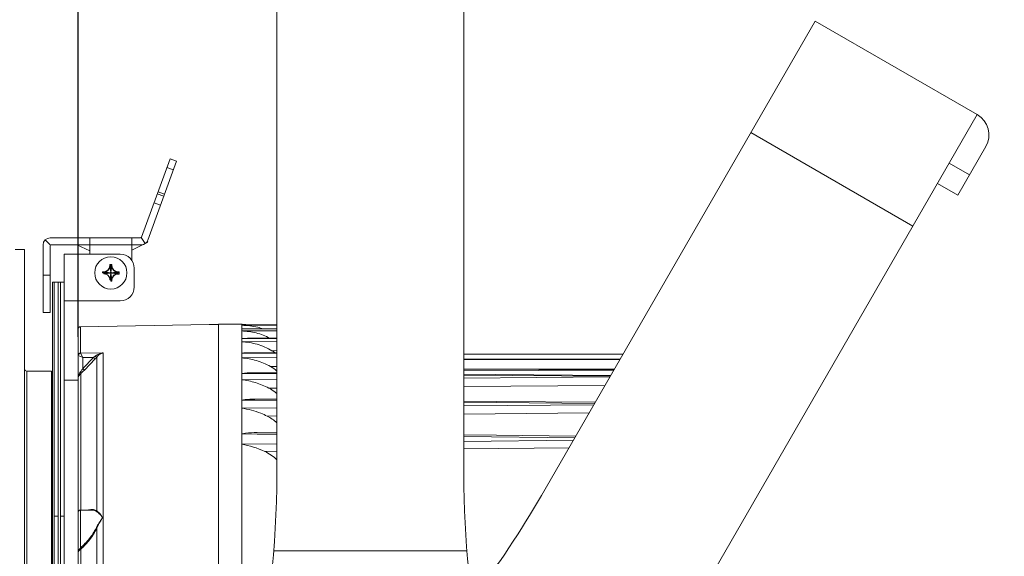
# Model space of a CAD drawing. Header units: millimetres. Extents: x 29170 to 33192, y 579 to 3108.
# Tile 30 of 256: x 29983 to 30193, y 1423 to 1538. Entities that reach past the tile are written whole.
import ezdxf

# ---------------------------------------------------------------- set-up
doc = ezdxf.new("R2010")
doc.units = ezdxf.units.MM
doc.layers.add('细实线', color=7, linetype='Continuous', lineweight=13)
doc.dimstyles.new('ISO-25', dxfattribs={"dimtxt": 15, "dimasz": 14, "dimexe": 3.5, "dimexo": 0, "dimgap": 3.5, "dimtad": 1, "dimtxsty": 'Standard', "dimcen": 2.5, "dimadec": 0, "dimazin": 0, "dimtfac": 1, "dimtmove": 0, "dimatfit": 3, "dimfxl": 1, "dimarcsym": 0})

# ---------------------------------------------------------------- blocks, each defined once
blk = doc.blocks.new('*D49')
at = {"layer": 'Defpoints', "color": 0, "transparency": 16777216}
for p in [(30077.71, 1565.81), (30025.21, 1192.81), (30232.63, 1192.81)]:
    blk.add_point(p, dxfattribs=at)
at = {"layer": '细实线', "color": 0, "lineweight": -2, "transparency": 16777216}
for p, q in [((30077.71, 1565.81), (30236.13, 1565.81)), ((30232.63, 1551.81), (30232.63, 1206.81)), ((30025.21, 1192.81), (30236.13, 1192.81))]:
    blk.add_line(p, q, dxfattribs=at)
at = {"layer": '细实线', "color": 0, "transparency": 16777216}
for points in [[(30230.3, 1551.81), (30234.97, 1551.81), (30232.63, 1565.81)], [(30230.3, 1206.81), (30234.97, 1206.81), (30232.63, 1192.81)]]:
    blk.add_solid(points, dxfattribs=at)
at = {"layer": '细实线', "color": 0, "transparency": 16777216, "insert": (30221.63, 1379.31), "char_height": 15, "attachment_point": 5, "rotation": 90}
blk.add_mtext('373mm', dxfattribs=at)
blk = doc.blocks.new('*D51')
at = {"layer": 'Defpoints', "color": 0, "transparency": 16777216}
for p in [(30032.71, 1640.64), (30032.71, 1558.96), (29995.21, 1470.16)]:
    blk.add_point(p, dxfattribs=at)
at = {"layer": '细实线', "color": 0, "lineweight": -2, "transparency": 16777216}
for p, q in [((29995.21, 1470.16), (29995.21, 1644.14)), ((30032.71, 1558.96), (30032.71, 1644.14)), ((30009.21, 1640.64), (30018.71, 1640.64)), ((30032.71, 1640.64), (30131.21, 1640.64))]:
    blk.add_line(p, q, dxfattribs=at)
at = {"layer": '细实线', "color": 0, "transparency": 16777216}
for points in [[(30009.21, 1642.98), (30009.21, 1638.31), (29995.21, 1640.64)], [(30018.71, 1642.98), (30018.71, 1638.31), (30032.71, 1640.64)]]:
    blk.add_solid(points, dxfattribs=at)
at = {"layer": '细实线', "color": 0, "transparency": 16777216, "insert": (30088.96, 1652.89), "char_height": 15, "attachment_point": 5}
blk.add_mtext('37,5mm', dxfattribs=at)

msp = doc.modelspace()

# ---------------------------------------------------------------- linework, layer by layer
at = {"layer": '细实线'}
for p, q in [((30037.714, 1440.632), (30037.714, 1565.813)), ((30077.714, 1440.632), (30077.714, 1565.813)), ((30094.303, 1436.187), (30152.893, 1537.668)), ((30152.893, 1537.668), (30187.534, 1517.668)), ((30128.944, 1416.187), (30187.534, 1517.668)), ((30139.129, 1513.828), (30173.77, 1493.828)), ((30189.364, 1510.838), (30183.364, 1500.446)), ((30008.762, 1491.444), (30014.87, 1508.227)), ((30016.28, 1507.714), (30014.87, 1508.227)), ((30016.28, 1507.714), (30010.123, 1490.8)), ((30015.596, 1505.835), (30014.186, 1506.348)), ((30185.864, 1504.776), (30181.534, 1507.276)), ((30183.364, 1500.446), (30179.034, 1502.946)), ((30013.543, 1500.197), (30012.134, 1500.71)), ((30012.305, 1501.18), (30013.714, 1500.666)), ((30012.859, 1498.317), (30011.45, 1498.83)), ((30008.574, 1491.313), (29989.214, 1491.313)), ((29994.677, 1491.313), (29994.689, 1491.337)), ((29994.742, 1491.313), (29994.689, 1491.337)), ((29997.714, 1491.313), (29997.714, 1489.813)), ((30006.714, 1491.313), (30006.714, 1489.813)), ((30008.688, 1491.349), (30009.574, 1490.084)), ((29987.714, 1475.313), (29987.714, 1489.813)), ((29988.153, 1490.873), (29989.272, 1489.754)), ((29989.214, 1489.613), (29989.214, 1475.313)), ((29997.714, 1489.813), (29989.414, 1489.813)), ((29997.714, 1488.515), (29994.931, 1489.813)), ((29997.714, 1489.813), (29997.714, 1487.813)), ((30006.714, 1489.813), (29997.714, 1489.813)), ((30006.714, 1488.685), (30009.104, 1489.873)), ((30006.714, 1486.469), (30006.714, 1489.813)), ((30008.714, 1489.813), (30006.714, 1489.813)), ((30009.623, 1490.131), (30010.118, 1490.377)), ((30010.01, 1490.594), (30010.118, 1490.377)), ((29981.714, 1488.813), (29983.714, 1488.813)), ((29983.714, 1176.813), (29983.714, 1488.813)), ((29992.214, 1487.813), (29992.214, 1481.813)), ((30004.214, 1487.813), (29992.214, 1487.813)), ((29995.214, 1487.813), (29995.214, 1477.813)), ((30001.969, 1485.596), (30001.969, 1485.318)), ((30001.999, 1485.132), (30002.189, 1483.963)), ((30002.008, 1485.312), (30002.189, 1483.991)), ((30002.214, 1482.013), (30002.214, 1485.613)), ((30002.214, 1483.993), (30002.214, 1485.326)), ((30002.419, 1485.312), (30002.238, 1483.991)), ((30002.428, 1485.132), (30002.238, 1483.963)), ((30002.458, 1485.596), (30002.458, 1485.318)), ((29989.214, 1483.313), (29987.714, 1483.313)), ((30000.414, 1483.813), (30004.014, 1483.813)), ((30000.709, 1484.058), (30000.43, 1484.058)), ((30002.034, 1483.813), (30000.701, 1483.813)), ((30000.715, 1484.019), (30002.035, 1483.837)), ((30000.715, 1483.607), (30002.035, 1483.788)), ((30000.895, 1484.027), (30002.063, 1483.837)), ((30000.895, 1483.598), (30002.063, 1483.788)), ((30001.999, 1482.494), (30002.189, 1483.662)), ((30002.008, 1482.314), (30002.189, 1483.634)), ((30002.063, 1483.837), (30002.035, 1483.837)), ((30002.035, 1483.837), (30002.063, 1483.837)), ((30002.063, 1483.788), (30002.035, 1483.788)), ((30002.189, 1483.991), (30002.189, 1483.963)), ((30002.189, 1483.991), (30002.189, 1483.963)), ((30002.189, 1483.634), (30002.189, 1483.662)), ((30002.214, 1482.3), (30002.214, 1483.633)), ((30002.238, 1483.991), (30002.238, 1483.963)), ((30002.238, 1483.991), (30002.238, 1483.963)), ((30002.238, 1483.634), (30002.238, 1483.662)), ((30002.238, 1483.634), (30002.238, 1483.662)), ((30002.428, 1482.494), (30002.238, 1483.662)), ((30002.419, 1482.314), (30002.238, 1483.634)), ((30003.532, 1484.027), (30002.364, 1483.837)), ((30002.364, 1483.837), (30002.392, 1483.837)), ((30002.364, 1483.837), (30002.392, 1483.837)), ((30002.392, 1483.788), (30002.364, 1483.788)), ((30002.364, 1483.788), (30002.392, 1483.788)), ((30003.532, 1483.598), (30002.364, 1483.788)), ((30003.712, 1484.019), (30002.392, 1483.837)), ((30003.712, 1483.607), (30002.392, 1483.788)), ((30002.394, 1483.813), (30003.727, 1483.813)), ((30003.718, 1484.058), (30003.997, 1484.058)), ((30003.718, 1483.568), (30003.997, 1483.568)), ((30007.214, 1480.813), (30007.214, 1484.813)), ((29989.714, 1357.813), (29989.714, 1481.813)), ((29989.714, 1481.813), (29990.114, 1481.813)), ((29990.114, 1357.813), (29990.114, 1481.813)), ((29990.114, 1481.813), (29990.914, 1481.813)), ((29990.914, 1357.813), (29990.914, 1481.813)), ((29990.914, 1481.813), (29991.414, 1481.813)), ((29991.414, 1357.813), (29991.414, 1481.813)), ((29992.214, 1481.813), (29991.414, 1481.813)), ((29992.214, 1358.663), (29992.214, 1481.813)), ((30002.458, 1482.029), (30002.458, 1482.308)), ((29992.214, 1477.813), (30004.214, 1477.813)), ((29995.214, 1182.813), (29995.214, 1477.813)), ((29989.214, 1475.313), (29987.714, 1475.313)), ((29995.705, 1472.298), (30023.214, 1472.778)), ((29995.705, 1466.694), (29995.705, 1472.298)), ((30025.214, 1472.798), (30023.214, 1472.764)), ((30023.214, 1472.778), (30023.214, 1472.764)), ((30025.214, 1472.813), (30030.214, 1472.813)), ((30025.214, 1371.277), (30025.214, 1472.812)), ((30025.214, 1472.798), (30025.214, 1371.277)), ((30030.214, 1386.403), (30030.214, 1472.813)), ((30030.214, 1472.741), (30030.411, 1472.742)), ((30030.214, 1472.741), (30030.411, 1472.741)), ((30037.714, 1472.609), (30030.214, 1472.602)), ((30037.714, 1472.737), (30030.411, 1472.742)), ((30030.411, 1472.741), (30037.714, 1472.736)), ((30030.214, 1471.817), (30030.937, 1471.83)), ((30030.214, 1471.817), (30030.937, 1471.816)), ((30037.714, 1471.417), (30030.214, 1471.398)), ((30037.714, 1471.816), (30030.937, 1471.83)), ((30030.937, 1471.816), (30037.714, 1471.801)), ((30030.214, 1469.81), (30031.455, 1469.848)), ((30030.214, 1469.81), (30031.455, 1469.805)), ((30037.714, 1469.131), (30030.214, 1469.1)), ((30037.714, 1469.825), (30031.455, 1469.848)), ((30031.455, 1469.805), (30037.714, 1469.782)), ((29995.254, 1466.173), (29995.546, 1466.03)), ((29995.546, 1466.03), (29996.214, 1465.702)), ((30000.577, 1466.741), (29995.725, 1466.653)), ((29996.214, 1465.702), (29995.725, 1466.653)), ((30000.577, 1466.741), (30000.577, 1372.094)), ((30030.214, 1466.67), (30031.968, 1466.66)), ((30031.968, 1466.66), (30037.714, 1466.629)), ((30037.714, 1466.718), (30031.969, 1466.748)), ((30037.714, 1467.184), (30036.655, 1467.179)), ((30077.714, 1466.456), (30111.764, 1466.431)), ((30111.756, 1466.417), (30077.714, 1466.388)), ((29998.469, 1465.743), (29996.214, 1463.383)), ((29998.469, 1465.743), (29996.214, 1465.702)), ((29996.214, 1463.383), (29996.214, 1465.702)), ((29998.823, 1465.405), (29996.567, 1463.045)), ((29998.469, 1465.743), (29998.823, 1465.405)), ((29999.198, 1432.946), (29999.198, 1465.813)), ((30037.714, 1465.696), (30030.214, 1465.652)), ((30077.714, 1465.41), (30111.129, 1465.331)), ((30111.103, 1465.286), (30077.714, 1465.203)), ((29984.214, 1462.813), (29984.214, 1357.813)), ((29984.214, 1462.813), (29989.514, 1462.813)), ((29989.514, 1462.813), (29989.514, 1357.813)), ((29995.799, 1462.307), (29995.799, 1433.105)), ((29996.214, 1463.383), (29996.567, 1463.045)), ((30030.214, 1462.315), (30032.479, 1462.299)), ((30032.479, 1462.299), (30037.714, 1462.261)), ((30037.714, 1462.411), (30032.48, 1462.449)), ((30037.714, 1463.797), (30036.347, 1463.789)), ((30077.714, 1463.223), (30109.836, 1463.092)), ((30109.787, 1463.006), (30077.714, 1462.871)), ((30077.714, 1461.967), (30109.052, 1461.733)), ((30109.958, 1463.303), (30085.428, 1463.242)), ((29995.214, 1460.871), (29992.214, 1460.871)), ((30037.714, 1461.018), (30030.214, 1460.96)), ((30108.954, 1461.565), (30077.714, 1461.327)), ((30107.888, 1459.717), (30077.714, 1459.491)), ((30037.714, 1459.187), (30036.01, 1459.174)), ((30032.992, 1456.592), (30030.214, 1456.618)), ((30037.714, 1456.547), (30032.992, 1456.592)), ((30037.714, 1456.78), (30032.994, 1456.824)), ((30105.686, 1455.903), (30077.714, 1456.17)), ((30105.523, 1455.621), (30077.714, 1455.351)), ((30037.714, 1454.957), (30030.214, 1454.882)), ((30104.504, 1453.857), (30077.714, 1453.6)), ((30037.714, 1453.211), (30035.636, 1453.191)), ((30033.51, 1449.342), (30030.214, 1449.38)), ((30037.714, 1449.292), (30033.51, 1449.342)), ((30037.714, 1449.628), (30033.514, 1449.677)), ((30030.214, 1447.179), (30037.714, 1447.275)), ((30101.43, 1448.532), (30077.714, 1448.816)), ((30077.714, 1447.777), (30101.162, 1448.067)), ((30035.124, 1445.651), (30037.714, 1445.682)), ((30077.714, 1446.166), (30100.219, 1446.435)), ((29995.714, 1433.105), (29995.714, 1424.978)), ((29998.075, 1433.105), (29995.714, 1433.105)), ((29998.076, 1433.105), (29998.077, 1433.105)), ((29990.114, 1431.813), (29990.914, 1431.813)), ((29992.214, 1431.813), (29991.414, 1431.813)), ((29999.198, 1373.155), (29999.198, 1429.197)), ((29995.799, 1424.737), (29995.799, 1372.997)), ((30037.054, 1424.4), (30078.373, 1424.4))]:
    msp.add_line(p, q, dxfattribs=at)
for points in [[(30111.765, 1466.433), (30098.454, 1466.443), (30081.503, 1466.455), (30077.714, 1466.458)], [(30111.139, 1465.349), (30098.52, 1465.379), (30077.714, 1465.427)], [(30109.866, 1463.144), (30098.586, 1463.189), (30081.578, 1463.258), (30077.714, 1463.273)], [(30109.143, 1461.891), (30084.475, 1462.072), (30077.714, 1462.121)], [(30105.824, 1456.143), (30084.611, 1456.343), (30077.714, 1456.408)], [(30101.629, 1448.876), (30084.7, 1449.077), (30077.714, 1449.159)]]:
    msp.add_lwpolyline(points, dxfattribs=at)
msp.add_circle((30002.214, 1483.813), 3.45, dxfattribs=at)
for centre, radius, start, end in [((30185.034, 1513.338), 5, 330, 60), ((29989.214, 1489.813), 1.5, 90, 180), ((30008.574, 1491.513), 0.2, 270, 340), ((29989.414, 1489.613), 0.2, 90, 180), ((30008.714, 1491.313), 1.5, 270, 340), ((30004.214, 1484.813), 3, 0, 90), ((30000.709, 1485.318), 1.26, 270, 0), ((30002.214, 1483.813), 1.8, 82.18355, 97.81645), ((30028.2, 1483.943), 26.227, 177.0094, 177.4032), ((30002.214, 1483.813), 1.513, 82.18355, 97.81645), ((29976.228, 1483.943), 26.227, 2.5968, 2.9906), ((30003.718, 1485.318), 1.26, 180, 270), ((30002.214, 1483.813), 1.8, 172.18355, 180), ((30002.214, 1483.813), 1.513, 172.18355, 187.81645), ((30002.083, 1457.827), 26.227, 92.5968, 92.9906), ((30002.083, 1509.799), 26.227, 267.0094, 267.4032), ((30002.214, 1483.813), 0.18, 172.18809, 179.99546), ((30002.214, 1483.813), 0.18, 172.18355, 180), ((30002.214, 1483.813), 0.18, 180.00454, 187.81191), ((30002.063, 1483.963), 0.126, 270.00111, 0.00021), ((30002.063, 1483.963), 0.126, 270, 0), ((30002.063, 1483.662), 0.126, 359.99979, 89.99889), ((30002.214, 1483.813), 0.18, 82.18809, 97.81191), ((30002.214, 1483.813), 0.18, 82.18355, 97.81645), ((30002.214, 1483.813), 0.18, 262.18809, 277.81191), ((30002.214, 1483.813), 0.18, 270, 277.81645), ((30002.364, 1483.963), 0.126, 179.99979, 269.99889), ((30002.364, 1483.963), 0.126, 180, 270), ((30002.364, 1483.662), 0.126, 90.00111, 180.00021), ((30002.364, 1483.662), 0.126, 90, 180), ((30002.213, 1483.813), 0.18, 0.00454, 7.81191), ((30002.214, 1483.813), 0.18, 352.18355, 7.81645), ((30002.213, 1483.813), 0.18, 352.18809, 359.99546), ((30003.718, 1482.308), 1.26, 90, 180), ((30002.344, 1457.827), 26.227, 87.0094, 87.4032), ((30002.344, 1509.799), 26.227, 272.5968, 272.9906), ((30002.214, 1483.813), 1.513, 352.18355, 7.81645), ((30002.214, 1483.813), 1.8, 352.18355, 7.81645), ((30028.2, 1483.682), 26.227, 182.5968, 182.9906), ((30002.214, 1483.813), 1.513, 262.18355, 277.81645), ((30002.214, 1483.813), 1.8, 270, 277.81645), ((29976.228, 1483.682), 26.227, 357.0094, 357.4032), ((30004.214, 1480.813), 3, 270, 0), ((29995.714, 1471.798), 0.5, 91, 180), ((30030.214, 1453.854), 18.959, 89.39211, 90.00128), ((30030.229, 1454.856), 17.957, 87.29928, 89.40532), ((29991.745, 1475.377), 11.749, 304.91096, 307.18949), ((30031.938, 1459.321), 9.165, 54.3127, 59.02005), ((29989.319, 1474.506), 13.159, 316.23932, 318.65578), ((29984.214, 1463.313), 0.5, 180, 270), ((30031.818, 1455.754), 9.224, 50.03253, 60.59619), ((30031.698, 1451.023), 9.221, 52.83561, 62.12122), ((30031.724, 1451.057), 9.177, 49.12062, 52.83847), ((30031.546, 1444.957), 9.194, 47.86571, 63.5855), ((30026.795, 1427.55), 19.925, 65.29147, 80.12112), ((29837.714, 1440.632), 200, 333.89109, 0), ((30277.714, 1440.632), 200, 180, 203.56495), ((29921.098, 1536.187), 200, 322.48512, 330), ((29995.714, 1432.605), 0.5, 90, 180), ((29994.219, 1426.17), 1.911, 319.56703, 321.44033), ((29994.55, 1426.193), 1.918, 310.64657, 312.87498)]:
    msp.add_arc(centre, radius, start, end, dxfattribs=at)
for points, knots in [([(30000.895, 1484.027), (30001.032, 1484.034), (30001.306, 1484.127), (30001.641, 1484.385), (30001.9, 1484.72), (30001.993, 1484.994), (30001.999, 1485.132)], [0, 0, 0, 0, 0.2467575, 0.4999435, 0.7531409, 1, 1, 1, 1]), ([(30002.428, 1485.132), (30002.434, 1484.994), (30002.528, 1484.721), (30002.786, 1484.385), (30003.121, 1484.127), (30003.395, 1484.034), (30003.532, 1484.027)], [0, 0, 0, 0, 0.2467328, 0.4998974, 0.7531088, 1, 1, 1, 1]), ([(30001.999, 1482.494), (30001.993, 1482.631), (30001.9, 1482.905), (30001.642, 1483.241), (30001.306, 1483.499), (30001.032, 1483.592), (30000.895, 1483.598)], [0, 0, 0, 0, 0.2467328, 0.4998974, 0.7531088, 1, 1, 1, 1]), ([(30003.532, 1483.598), (30003.395, 1483.592), (30003.121, 1483.499), (30002.786, 1483.241), (30002.528, 1482.905), (30002.434, 1482.631), (30002.428, 1482.494)], [0, 0, 0, 0, 0.2467575, 0.4999435, 0.7531409, 1, 1, 1, 1]), ([(30034.781, 1471.837), (30034.413, 1471.968), (30032.928, 1472.412), (30031.371, 1472.582), (30030.214, 1472.602)], [0, 0, 0, 0, 0.2523247, 1, 1, 1, 1]), ([(30036.247, 1469.844), (30035.32, 1470.349), (30033.334, 1471.088), (30031.247, 1471.353), (30030.214, 1471.398)], [0, 0, 0, 0, 0.5051656, 1, 1, 1, 1]), ([(30036.655, 1467.179), (30035.676, 1467.767), (30033.57, 1468.661), (30031.325, 1469.022), (30030.214, 1469.1)], [0, 0, 0, 0, 0.5062427, 1, 1, 1, 1]), ([(29995.705, 1466.694), (29995.579, 1466.692), (29995.323, 1466.592), (29995.214, 1466.336), (29995.214, 1466.214)], [0, 0, 0, 0, 0.5071877, 1, 1, 1, 1]), ([(29995.725, 1466.653), (29995.607, 1466.641), (29995.373, 1466.527), (29995.263, 1466.292), (29995.254, 1466.173)], [0, 0, 0, 0, 0.5, 1, 1, 1, 1]), ([(29995.705, 1466.694), (29995.705, 1466.686), (29995.709, 1466.671), (29995.719, 1466.659), (29995.725, 1466.653)], [0, 0, 0, 0, 0.4580852, 1, 1, 1, 1]), ([(30000.577, 1466.741), (30000.427, 1466.716), (29999.814, 1466.579), (29999.226, 1466.306), (29998.847, 1466.018)], [0, 0, 0, 0, 0.2424181, 1, 1, 1, 1]), ([(29998.847, 1466.018), (29998.914, 1465.963), (29999.023, 1465.889), (29999.148, 1465.812), (29999.198, 1465.813)], [0, 0, 0, 0, 0.6341683, 1, 1, 1, 1]), ([(30000.577, 1466.741), (30000.455, 1466.705), (29999.932, 1466.505), (29999.476, 1466.143), (29999.198, 1465.813)], [0, 0, 0, 0, 0.2284586, 1, 1, 1, 1]), ([(30036.347, 1463.789), (30035.4, 1464.323), (30033.397, 1465.16), (30031.27, 1465.549), (30030.214, 1465.652)], [0, 0, 0, 0, 0.5059833, 1, 1, 1, 1]), ([(29995.702, 1462.645), (29995.627, 1462.548), (29995.373, 1462.159), (29995.242, 1461.695), (29995.219, 1461.354)], [0, 0, 0, 0, 0.2630921, 1, 1, 1, 1]), ([(29995.799, 1462.307), (29995.725, 1462.244), (29995.475, 1462.007), (29995.294, 1461.69), (29995.241, 1461.448)], [0, 0, 0, 0, 0.2830931, 1, 1, 1, 1]), ([(29996.214, 1463.383), (29996.092, 1463.192), (29995.925, 1462.943), (29995.746, 1462.702), (29995.702, 1462.645)], [0, 0, 0, 0, 0.7564763, 1, 1, 1, 1]), ([(29995.702, 1462.645), (29995.74, 1462.585), (29995.795, 1462.48), (29995.816, 1462.353), (29995.799, 1462.307)], [0, 0, 0, 0, 0.5938587, 1, 1, 1, 1]), ([(29996.567, 1463.045), (29996.504, 1462.979), (29996.257, 1462.725), (29995.999, 1462.479), (29995.799, 1462.307)], [0, 0, 0, 0, 0.2563944, 1, 1, 1, 1]), ([(30036.01, 1459.174), (30035.102, 1459.653), (30033.21, 1460.429), (30031.21, 1460.837), (30030.214, 1460.96)], [0, 0, 0, 0, 0.505517, 1, 1, 1, 1]), ([(30030.213, 1456.618), (30030.446, 1456.651), (30031.368, 1456.769), (30032.299, 1456.83), (30032.994, 1456.824)], [0, 0, 0, 0, 0.2527151, 1, 1, 1, 1]), ([(30035.636, 1453.191), (30035.204, 1453.405), (30033.472, 1454.183), (30031.614, 1454.673), (30030.213, 1454.882)], [0, 0, 0, 0, 0.2540237, 1, 1, 1, 1]), ([(30030.213, 1449.38), (30030.49, 1449.427), (30031.582, 1449.594), (30032.689, 1449.686), (30033.514, 1449.677)], [0, 0, 0, 0, 0.253646, 1, 1, 1, 1]), ([(29997.452, 1433.109), (29997.52, 1433.124), (29997.783, 1433.177), (29998.052, 1433.204), (29998.25, 1433.202)], [0, 0, 0, 0, 0.2625755, 1, 1, 1, 1]), ([(29998.077, 1433.105), (29998.168, 1433.105), (29998.506, 1433.089), (29998.847, 1432.991), (29999.057, 1432.857)], [0, 0, 0, 0, 0.2675208, 1, 1, 1, 1]), ([(29998.25, 1433.202), (29998.338, 1433.201), (29998.666, 1433.181), (29998.996, 1433.079), (29999.198, 1432.946)], [0, 0, 0, 0, 0.2666882, 1, 1, 1, 1]), ([(29999.057, 1432.857), (29999.171, 1432.784), (29999.41, 1432.613), (29999.766, 1432.312), (30000.06, 1432.016), (30000.26, 1431.779), (30000.336, 1431.619), (30000.373, 1431.535), (30000.373, 1431.491)], [0, 0, 0, 0, 0.2116658, 0.4551864, 0.723308, 0.8625829, 0.9313352, 1, 1, 1, 1]), ([(29999.198, 1432.946), (29999.424, 1432.766), (29999.761, 1432.444), (30000.167, 1431.978), (30000.374, 1431.664), (30000.373, 1431.491)], [0, 0, 0, 0, 0.4568148, 0.7263427, 1, 1, 1, 1]), ([(30000.373, 1431.491), (30000.372, 1431.445), (30000.331, 1431.357), (30000.256, 1431.179), (30000.106, 1430.968), (29999.928, 1430.706), (29999.68, 1430.34), (29999.378, 1429.855), (29999.16, 1429.448), (29999.057, 1429.236)], [0, 0, 0, 0, 0.0521999, 0.1069475, 0.2236004, 0.3454027, 0.4708377, 0.7305098, 1, 1, 1, 1]), ([(30000.373, 1431.491), (30000.371, 1431.301), (30000.139, 1430.936), (29999.822, 1430.41), (29999.491, 1429.822), (29999.292, 1429.411), (29999.198, 1429.197)], [0, 0, 0, 0, 0.2205656, 0.4682221, 0.7288241, 1, 1, 1, 1]), ([(29999.057, 1429.236), (29998.656, 1428.413), (29997.636, 1426.894), (29996.382, 1425.577), (29995.714, 1424.978)], [0, 0, 0, 0, 0.5051267, 1, 1, 1, 1]), ([(29999.198, 1429.197), (29998.8, 1428.35), (29997.784, 1426.78), (29996.527, 1425.41), (29995.855, 1424.787)], [0, 0, 0, 0, 0.5053523, 1, 1, 1, 1]), ([(29999.057, 1429.236), (29999.07, 1429.23), (29999.115, 1429.213), (29999.164, 1429.198), (29999.198, 1429.197)], [0, 0, 0, 0, 0.2931819, 1, 1, 1, 1]), ([(29995.674, 1424.93), (29995.61, 1424.856), (29995.423, 1424.631), (29995.251, 1424.367), (29995.22, 1424.171)], [0, 0, 0, 0, 0.3298556, 1, 1, 1, 1]), ([(29995.799, 1424.737), (29995.663, 1424.617), (29995.454, 1424.442), (29995.252, 1424.229), (29995.222, 1424.136)], [0, 0, 0, 0, 0.6514887, 1, 1, 1, 1]), ([(29995.674, 1424.93), (29995.69, 1424.916), (29995.743, 1424.861), (29995.789, 1424.793), (29995.799, 1424.737)], [0, 0, 0, 0, 0.2740271, 1, 1, 1, 1]), ([(29995.714, 1424.978), (29995.73, 1424.964), (29995.788, 1424.909), (29995.84, 1424.843), (29995.855, 1424.787)], [0, 0, 0, 0, 0.2741634, 1, 1, 1, 1])]:
    msp.add_open_spline(points, degree=3, knots=knots, dxfattribs=at)
for points in [[(30030.214, 1466.67), (30030.797, 1466.722), (30031.383, 1466.751), (30031.969, 1466.748)], [(30030.214, 1462.315), (30030.965, 1462.403), (30031.724, 1462.455), (30032.48, 1462.449)], [(30037.718, 1443.841), (30036.974, 1444.587), (30036.082, 1445.211), (30035.124, 1445.651)], [(29999.057, 1432.857), (29999.112, 1432.864), (29999.166, 1432.901), (29999.198, 1432.946)]]:
    msp.add_open_spline(points, degree=3, dxfattribs=at)

# ---------------------------------------------------------------- dimensions: what is measured, and where the dimension line sits
dim = msp.add_linear_dim(base=(30032.714, 1640.643), p1=(29995.214, 1470.163), p2=(30032.714, 1558.96), text='<>mm', dimstyle='ISO-25', dxfattribs=at)
dim.commit()
dim.dimension.update_dxf_attribs({"geometry": '*D51', "text_midpoint": (30088.964, 1640.643), "dimtype": 160})
dim = msp.add_linear_dim(base=(30232.632, 1192.813), p1=(30077.714, 1565.813), p2=(30025.214, 1192.813), angle=90, text='<>mm', dimstyle='ISO-25', dxfattribs=at)
dim.commit()
dim.dimension.update_dxf_attribs({"geometry": '*D49', "text_midpoint": (30221.632, 1379.313)})

doc.saveas('drawing.dxf')
